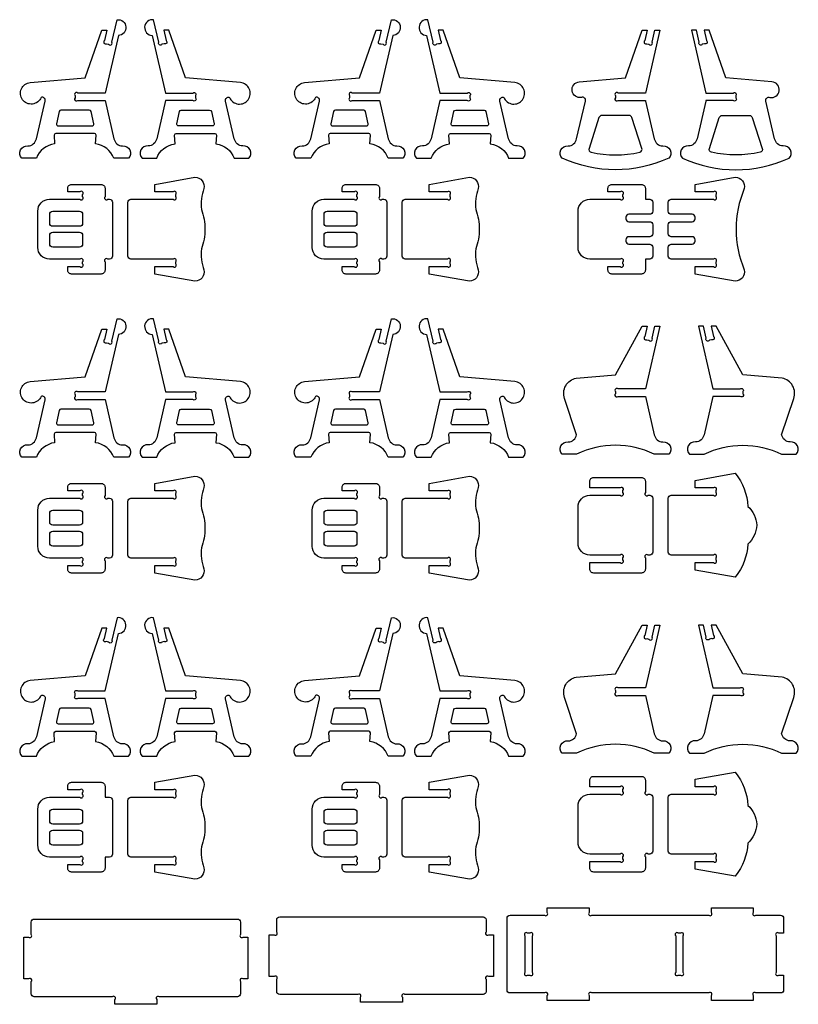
# Model space of a CAD drawing. Extents: x 4755 to 4925, y 1482 to 1588.
# Tile 1 of 5: x 4755 to 4807, y 1482 to 1547. Entities that reach past the tile are written whole.
import ezdxf

# ---------------------------------------------------------------- set-up
doc = ezdxf.new("R2010")
doc.units = 0
doc.header["$MEASUREMENT"] = 0
doc.layers.add('LAYER1', color=18, linetype='CONTINUOUS')

msp = doc.modelspace()

# ---------------------------------------------------------------- linework, layer by layer
at = {"layer": 'LAYER1'}
for points in [[(4761.114, 1542.593), (4759.29, 1542.593, 1), (4759.114, 1542.416), (4759.114, 1542.343), (4759.114, 1542.27, 1), (4759.29, 1542.093), (4761.114, 1542.093), (4761.709, 1539.528, 0.343544), (4762.278, 1539.05, -0.729626), (4762.673, 1538.229), (4761.709, 1538.229, 0.693778), (4761.709, 1538.229, 0.271498), (4760.483, 1539.201), (4760.52, 1539.781, 0.394231), (4760.401, 1539.893), (4757.826, 1539.893, 0.394231), (4757.707, 1539.781), (4757.744, 1539.201, 0.271498), (4756.518, 1538.229), (4755.554, 1538.229, -0.729626), (4755.949, 1539.05, 0.343544), (4756.518, 1539.528), (4757.105, 1542.057, 0.616854), (4756.84, 1542.297, -0.585378), (4755.59, 1542.147, -0.585378), (4756.113, 1543.292), (4759.774, 1543.598), (4760.904, 1546.793), (4761.239, 1546.793), (4761.079, 1546.104, 1), (4761.212, 1545.892), (4761.354, 1545.859, 1), (4761.567, 1545.991), (4761.915, 1547.493, -0.427759), (4762.513, 1547.014, -0.427759), (4762.006, 1546.439)], [(4765.164, 1542.593), (4766.987, 1542.593, -1), (4767.164, 1542.416), (4767.164, 1542.343), (4767.164, 1542.27, -1), (4766.987, 1542.093), (4765.164, 1542.093), (4764.568, 1539.528, -0.343544), (4763.999, 1539.05, 0.729626), (4763.604, 1538.229), (4764.568, 1538.229, -0.693778), (4764.568, 1538.229, -0.271498), (4765.794, 1539.201), (4765.757, 1539.781, -0.394231), (4765.876, 1539.893), (4768.451, 1539.893, -0.394231), (4768.57, 1539.781), (4768.533, 1539.201, -0.271498), (4769.759, 1538.229), (4770.723, 1538.229, 0.729626), (4770.328, 1539.05, -0.343544), (4769.759, 1539.528), (4769.172, 1542.057, -0.616854), (4769.438, 1542.297, 0.585378), (4770.687, 1542.147, 0.585378), (4770.164, 1543.292), (4766.503, 1543.598), (4765.374, 1546.793), (4765.038, 1546.793), (4765.198, 1546.104, -1), (4765.065, 1545.892), (4764.923, 1545.859, -1), (4764.711, 1545.991), (4764.362, 1547.493, 0.427759), (4763.764, 1547.014, 0.427759), (4764.271, 1546.439)], [(4779.467, 1542.593), (4777.644, 1542.593, 1), (4777.467, 1542.416), (4777.467, 1542.343), (4777.467, 1542.27, 1), (4777.644, 1542.093), (4779.467, 1542.093), (4780.062, 1539.528, 0.343544), (4780.631, 1539.05, -0.729626), (4781.027, 1538.229), (4780.062, 1538.229, 0.693778), (4780.062, 1538.229, 0.271498), (4778.836, 1539.201), (4778.874, 1539.781, 0.394231), (4778.754, 1539.893), (4776.18, 1539.893, 0.394231), (4776.06, 1539.781), (4776.098, 1539.201, 0.271498), (4774.872, 1538.229), (4773.907, 1538.229, -0.729626), (4774.303, 1539.05, 0.343544), (4774.872, 1539.528), (4775.459, 1542.057, 0.616854), (4775.193, 1542.297, -0.585378), (4773.944, 1542.147, -0.585378), (4774.466, 1543.292), (4778.128, 1543.598), (4779.257, 1546.793), (4779.593, 1546.793), (4779.433, 1546.104, 1), (4779.565, 1545.892), (4779.708, 1545.859, 1), (4779.92, 1545.991), (4780.269, 1547.493, -0.427759), (4780.866, 1547.014, -0.427759), (4780.36, 1546.439)], [(4783.517, 1542.593), (4785.34, 1542.593, -1), (4785.517, 1542.416), (4785.517, 1542.343), (4785.517, 1542.27, -1), (4785.34, 1542.093), (4783.517, 1542.093), (4782.922, 1539.528, -0.343544), (4782.353, 1539.05, 0.729626), (4781.958, 1538.229), (4782.922, 1538.229, -0.693778), (4782.922, 1538.229, -0.271498), (4784.148, 1539.201), (4784.11, 1539.781, -0.394231), (4784.23, 1539.893), (4786.804, 1539.893, -0.394231), (4786.924, 1539.781), (4786.886, 1539.201, -0.271498), (4788.112, 1538.229), (4789.077, 1538.229, 0.729626), (4788.681, 1539.05, -0.343544), (4788.112, 1539.528), (4787.525, 1542.057, -0.616854), (4787.791, 1542.297, 0.585378), (4789.04, 1542.147, 0.585378), (4788.518, 1543.292), (4784.856, 1543.598), (4783.727, 1546.793), (4783.391, 1546.793), (4783.551, 1546.104, -1), (4783.419, 1545.892), (4783.276, 1545.859, -1), (4783.064, 1545.991), (4782.715, 1547.493, 0.427759), (4782.118, 1547.014, 0.427759), (4782.624, 1546.439)], [(4798.816, 1538.229, -0.216684), (4791.697, 1538.229, -0.729626), (4792.093, 1539.05, 0.343544), (4792.661, 1539.528), (4793.248, 1542.057, 0.616854), (4792.983, 1542.297, -0.432644), (4792.356, 1542.742, -0.432644), (4792.839, 1543.341), (4795.918, 1543.598), (4797.047, 1546.793), (4797.383, 1546.793), (4797.223, 1546.104, 1), (4797.355, 1545.892), (4797.498, 1545.859, 1), (4797.71, 1545.991), (4797.896, 1546.793), (4798.232, 1546.793), (4797.257, 1542.593), (4795.433, 1542.593, 1), (4795.257, 1542.416), (4795.257, 1542.27, 1), (4795.433, 1542.093), (4797.259, 1542.093, 0.04526), (4797.265, 1542.057), (4797.852, 1539.528, 0.343544), (4798.421, 1539.05, -0.729626)], [(4799.747, 1538.229, 0.216684), (4806.866, 1538.229, 0.729626), (4806.471, 1539.05, -0.343544), (4805.902, 1539.528), (4805.315, 1542.057, -0.616854), (4805.581, 1542.297, 0.432644), (4806.208, 1542.742, 0.432644), (4805.724, 1543.341), (4802.646, 1543.598), (4801.517, 1546.793), (4801.181, 1546.793), (4801.341, 1546.104, -1), (4801.209, 1545.892), (4801.066, 1545.859, -1), (4800.854, 1545.991), (4800.668, 1546.793), (4800.332, 1546.793), (4801.307, 1542.593), (4803.13, 1542.593, -1), (4803.307, 1542.416), (4803.307, 1542.27, -1), (4803.13, 1542.093), (4801.305, 1542.093, -0.04526), (4801.298, 1542.057), (4800.711, 1539.528, -0.343544), (4800.143, 1539.05, 0.729626)], [(4759.114, 1541.445), (4758.166, 1541.445, 0.348878), (4758.049, 1541.353), (4757.861, 1540.54, 0.482714), (4757.977, 1540.393), (4760.25, 1540.393, 0.216532), (4760.34, 1540.434, 0.240993), (4760.367, 1540.54), (4760.178, 1541.353, 0.348878), (4760.061, 1541.445)], [(4767.164, 1541.445), (4768.111, 1541.445, -0.348878), (4768.228, 1541.353), (4768.417, 1540.54, -0.482714), (4768.3, 1540.393), (4766.027, 1540.393, -0.216532), (4765.937, 1540.434, -0.240993), (4765.911, 1540.54), (4766.099, 1541.353, -0.348878), (4766.216, 1541.445)], [(4777.467, 1541.445), (4776.52, 1541.445, 0.348878), (4776.403, 1541.353), (4776.214, 1540.54, 0.482714), (4776.331, 1540.393), (4778.603, 1540.393, 0.216532), (4778.694, 1540.434, 0.240993), (4778.72, 1540.54), (4778.531, 1541.353, 0.348878), (4778.415, 1541.445)], [(4785.517, 1541.445), (4786.465, 1541.445, -0.348878), (4786.582, 1541.353), (4786.77, 1540.54, -0.482714), (4786.653, 1540.393), (4784.381, 1540.393, -0.216532), (4784.291, 1540.434, -0.240993), (4784.264, 1540.54), (4784.453, 1541.353, -0.348878), (4784.57, 1541.445)], [(4797.026, 1538.889), (4796.362, 1540.954, 0.325785), (4796.172, 1541.093), (4794.342, 1541.093, 0.325785), (4794.151, 1540.954), (4793.487, 1538.889, 0.442618), (4793.635, 1538.632, 0.107932), (4796.878, 1538.632, 0.442618)], [(4801.537, 1538.889), (4802.201, 1540.954, -0.325785), (4802.392, 1541.093), (4804.222, 1541.093, -0.325785), (4804.412, 1540.954), (4805.076, 1538.889, -0.442618), (4804.928, 1538.632, -0.107932), (4801.685, 1538.632, -0.442618)], [(4762.642, 1533.481), (4762.642, 1535.281, -0.414214), (4762.842, 1535.481), (4765.665, 1535.481, 1), (4765.842, 1535.658), (4765.842, 1535.804, 1), (4765.665, 1535.981), (4764.442, 1535.981), (4764.442, 1536.481), (4767.128, 1536.954, -0.480696), (4767.729, 1536.203, 0.114725), (4767.557, 1534.798, -0.088383), (4767.794, 1533.481, -0.088383), (4767.557, 1532.165, 0.114725), (4767.729, 1530.759, -0.480696), (4767.128, 1530.009), (4764.442, 1530.481), (4764.442, 1530.981), (4765.665, 1530.981, 1), (4765.842, 1531.158), (4765.842, 1531.304, 1), (4765.665, 1531.481), (4762.842, 1531.481, -0.414214), (4762.642, 1531.681)], [(4780.995, 1533.481), (4780.995, 1535.281, -0.414214), (4781.195, 1535.481), (4784.019, 1535.481, 1), (4784.195, 1535.658), (4784.195, 1535.804, 1), (4784.019, 1535.981), (4782.795, 1535.981), (4782.795, 1536.481), (4785.482, 1536.954, -0.480696), (4786.082, 1536.203, 0.114725), (4785.91, 1534.798, -0.088383), (4786.147, 1533.481, -0.088383), (4785.91, 1532.165, 0.114725), (4786.082, 1530.759, -0.480696), (4785.482, 1530.009), (4782.795, 1530.481), (4782.795, 1530.981), (4784.019, 1530.981, 1), (4784.195, 1531.158), (4784.195, 1531.304, 1), (4784.019, 1531.481), (4781.195, 1531.481, -0.414214), (4780.995, 1531.681)], [(4803.872, 1530.759, -0.480696), (4803.271, 1530.009), (4800.585, 1530.481), (4800.585, 1530.981), (4801.808, 1530.981, 1), (4801.985, 1531.158), (4801.985, 1531.304, 1), (4801.808, 1531.481), (4798.985, 1531.481, -0.414214), (4798.785, 1531.681), (4798.785, 1532.281, -0.414214), (4798.985, 1532.481), (4800.385, 1532.481, 0.414214), (4800.585, 1532.681), (4800.585, 1532.781, 0.414214), (4800.385, 1532.981), (4798.985, 1532.981, -0.414214), (4798.785, 1533.181), (4798.785, 1533.481), (4798.785, 1533.781, -0.414214), (4798.985, 1533.981), (4800.385, 1533.981, 0.414214), (4800.585, 1534.181), (4800.585, 1534.281, 0.414214), (4800.385, 1534.481), (4798.985, 1534.481, -0.414214), (4798.785, 1534.681), (4798.785, 1535.281, -0.414214), (4798.985, 1535.481), (4801.808, 1535.481, 1), (4801.985, 1535.658), (4801.985, 1535.804, 1), (4801.808, 1535.981), (4800.585, 1535.981), (4800.585, 1536.481), (4803.271, 1536.954, -0.480696), (4803.872, 1536.203, 0.200144)], [(4757.399, 1535.481), (4759.437, 1535.481, 1), (4759.614, 1535.658), (4759.614, 1535.804, 1), (4759.437, 1535.981), (4758.614, 1535.981), (4758.614, 1536.219, -0.414214), (4758.875, 1536.481), (4760.852, 1536.481, -0.414214), (4761.114, 1536.219), (4761.114, 1535.658, 1), (4761.29, 1535.481), (4761.414, 1535.481, -0.414214), (4761.614, 1535.281), (4761.614, 1531.681, -0.414214), (4761.414, 1531.481), (4761.29, 1531.481, 1), (4761.114, 1531.304), (4761.114, 1530.743, -0.414214), (4760.852, 1530.481), (4758.875, 1530.481, -0.414214), (4758.614, 1530.743), (4758.614, 1530.981), (4759.437, 1530.981, 1), (4759.614, 1531.158), (4759.614, 1531.304, 1), (4759.437, 1531.481), (4757.399, 1531.481, -0.414214), (4756.614, 1532.266), (4756.614, 1534.696, -0.414214)], [(4775.752, 1535.481), (4777.79, 1535.481, 1), (4777.967, 1535.658), (4777.967, 1535.804, 1), (4777.79, 1535.981), (4776.967, 1535.981), (4776.967, 1536.219, -0.414214), (4777.229, 1536.481), (4779.205, 1536.481, -0.414214), (4779.467, 1536.219), (4779.467, 1535.658, 1), (4779.644, 1535.481), (4779.767, 1535.481, -0.414214), (4779.967, 1535.281), (4779.967, 1531.681, -0.414214), (4779.767, 1531.481), (4779.644, 1531.481, 1), (4779.467, 1531.304), (4779.467, 1530.743, -0.414214), (4779.205, 1530.481), (4777.229, 1530.481, -0.414214), (4776.967, 1530.743), (4776.967, 1530.981), (4777.79, 1530.981, 1), (4777.967, 1531.158), (4777.967, 1531.304, 1), (4777.79, 1531.481), (4775.752, 1531.481, -0.414214), (4774.967, 1532.266), (4774.967, 1534.696, -0.414214)], [(4797.757, 1535.281), (4797.757, 1534.681, -0.414214), (4797.557, 1534.481), (4796.157, 1534.481, 0.414214), (4795.957, 1534.281), (4795.957, 1534.181, 0.414214), (4796.157, 1533.981), (4797.557, 1533.981, -0.414214), (4797.757, 1533.781), (4797.757, 1533.481), (4797.757, 1533.181, -0.414214), (4797.557, 1532.981), (4796.157, 1532.981, 0.414214), (4795.957, 1532.781), (4795.957, 1532.681, 0.414214), (4796.157, 1532.481), (4797.557, 1532.481, -0.414214), (4797.757, 1532.281), (4797.757, 1531.681, -0.414214), (4797.557, 1531.481), (4797.257, 1531.481), (4797.257, 1530.743, -0.414214), (4796.995, 1530.481), (4795.018, 1530.481, -0.414214), (4794.757, 1530.743), (4794.757, 1530.981), (4795.58, 1530.981, 1), (4795.757, 1531.158), (4795.757, 1531.304, 1), (4795.58, 1531.481), (4793.542, 1531.481, -0.414214), (4792.757, 1532.266), (4792.757, 1534.696, -0.414214), (4793.542, 1535.481), (4795.58, 1535.481, 1), (4795.757, 1535.658), (4795.757, 1535.804, 1), (4795.58, 1535.981), (4794.757, 1535.981), (4794.757, 1536.219, -0.414214), (4795.018, 1536.481), (4796.995, 1536.481, -0.414214), (4797.257, 1536.219), (4797.257, 1535.481), (4797.557, 1535.481, -0.414214)], [(4759.614, 1534.481), (4759.614, 1533.881, -0.414214), (4759.414, 1533.681), (4757.614, 1533.681, -0.414214), (4757.414, 1533.881), (4757.414, 1534.481, -0.414214), (4757.614, 1534.681), (4759.414, 1534.681, -0.414214)], [(4777.967, 1534.481), (4777.967, 1533.881, -0.414214), (4777.767, 1533.681), (4775.967, 1533.681, -0.414214), (4775.767, 1533.881), (4775.767, 1534.481, -0.414214), (4775.967, 1534.681), (4777.767, 1534.681, -0.414214)], [(4759.614, 1533.081), (4759.614, 1532.481, -0.414214), (4759.414, 1532.281), (4757.614, 1532.281, -0.414214), (4757.414, 1532.481), (4757.414, 1533.081, -0.414214), (4757.614, 1533.281), (4759.414, 1533.281, -0.414214)], [(4777.967, 1533.081), (4777.967, 1532.481, -0.414214), (4777.767, 1532.281), (4775.967, 1532.281, -0.414214), (4775.767, 1532.481), (4775.767, 1533.081, -0.414214), (4775.967, 1533.281), (4777.767, 1533.281, -0.414214)], [(4761.114, 1522.593), (4759.29, 1522.593, 1), (4759.114, 1522.416), (4759.114, 1522.343), (4759.114, 1522.27, 1), (4759.29, 1522.093), (4761.114, 1522.093), (4761.709, 1519.528, 0.343544), (4762.278, 1519.05, -0.729626), (4762.673, 1518.229), (4761.709, 1518.229, 0.693778), (4761.709, 1518.229, 0.271498), (4760.483, 1519.201), (4760.52, 1519.781, 0.394231), (4760.401, 1519.893), (4757.826, 1519.893, 0.394231), (4757.707, 1519.781), (4757.744, 1519.201, 0.271498), (4756.518, 1518.229), (4755.554, 1518.229, -0.729626), (4755.949, 1519.05, 0.343544), (4756.518, 1519.528), (4757.105, 1522.057, 0.616854), (4756.84, 1522.297, -0.585378), (4755.59, 1522.147, -0.585378), (4756.113, 1523.292), (4759.774, 1523.598), (4760.904, 1526.793), (4761.239, 1526.793), (4761.079, 1526.104, 1), (4761.212, 1525.892), (4761.354, 1525.859, 1), (4761.567, 1525.991), (4761.915, 1527.493, -0.427759), (4762.513, 1527.014, -0.427759), (4762.006, 1526.439)], [(4765.164, 1522.593), (4766.987, 1522.593, -1), (4767.164, 1522.416), (4767.164, 1522.343), (4767.164, 1522.27, -1), (4766.987, 1522.093), (4765.164, 1522.093), (4764.568, 1519.528, -0.343544), (4763.999, 1519.05, 0.729626), (4763.604, 1518.229), (4764.568, 1518.229, -0.693778), (4764.568, 1518.229, -0.271498), (4765.794, 1519.201), (4765.757, 1519.781, -0.394231), (4765.876, 1519.893), (4768.451, 1519.893, -0.394231), (4768.57, 1519.781), (4768.533, 1519.201, -0.271498), (4769.759, 1518.229), (4770.723, 1518.229, 0.729626), (4770.328, 1519.05, -0.343544), (4769.759, 1519.528), (4769.172, 1522.057, -0.616854), (4769.438, 1522.297, 0.585378), (4770.687, 1522.147, 0.585378), (4770.164, 1523.292), (4766.503, 1523.598), (4765.374, 1526.793), (4765.038, 1526.793), (4765.198, 1526.104, -1), (4765.065, 1525.892), (4764.923, 1525.859, -1), (4764.711, 1525.991), (4764.362, 1527.493, 0.427759), (4763.764, 1527.014, 0.427759), (4764.271, 1526.439)], [(4779.467, 1522.593), (4777.644, 1522.593, 1), (4777.467, 1522.416), (4777.467, 1522.343), (4777.467, 1522.27, 1), (4777.644, 1522.093), (4779.467, 1522.093), (4780.062, 1519.528, 0.343544), (4780.631, 1519.05, -0.729626), (4781.027, 1518.229), (4780.062, 1518.229, 0.693778), (4780.062, 1518.229, 0.271498), (4778.836, 1519.201), (4778.874, 1519.781, 0.394231), (4778.754, 1519.893), (4776.18, 1519.893, 0.394231), (4776.06, 1519.781), (4776.098, 1519.201, 0.271498), (4774.872, 1518.229), (4773.907, 1518.229, -0.729626), (4774.303, 1519.05, 0.343544), (4774.872, 1519.528), (4775.459, 1522.057, 0.616854), (4775.193, 1522.297, -0.585378), (4773.944, 1522.147, -0.585378), (4774.466, 1523.292), (4778.128, 1523.598), (4779.257, 1526.793), (4779.593, 1526.793), (4779.433, 1526.104, 1), (4779.565, 1525.892), (4779.708, 1525.859, 1), (4779.92, 1525.991), (4780.269, 1527.493, -0.427759), (4780.866, 1527.014, -0.427759), (4780.36, 1526.439)], [(4783.517, 1522.593), (4785.34, 1522.593, -1), (4785.517, 1522.416), (4785.517, 1522.343), (4785.517, 1522.27, -1), (4785.34, 1522.093), (4783.517, 1522.093), (4782.922, 1519.528, -0.343544), (4782.353, 1519.05, 0.729626), (4781.958, 1518.229), (4782.922, 1518.229, -0.693778), (4782.922, 1518.229, -0.271498), (4784.148, 1519.201), (4784.11, 1519.781, -0.394231), (4784.23, 1519.893), (4786.804, 1519.893, -0.394231), (4786.924, 1519.781), (4786.886, 1519.201, -0.271498), (4788.112, 1518.229), (4789.077, 1518.229, 0.729626), (4788.681, 1519.05, -0.343544), (4788.112, 1519.528), (4787.525, 1522.057, -0.616854), (4787.791, 1522.297, 0.585378), (4789.04, 1522.147, 0.585378), (4788.518, 1523.292), (4784.856, 1523.598), (4783.727, 1526.793), (4783.391, 1526.793), (4783.551, 1526.104, -1), (4783.419, 1525.892), (4783.276, 1525.859, -1), (4783.064, 1525.991), (4782.715, 1527.493, 0.427759), (4782.118, 1527.014, 0.427759), (4782.624, 1526.439)], [(4797.257, 1522.793), (4795.433, 1522.793, 1), (4795.257, 1522.616), (4795.257, 1522.543), (4795.257, 1522.47, 1), (4795.433, 1522.293), (4797.257, 1522.293), (4797.852, 1519.728, 0.343544), (4798.421, 1519.25, -0.729626), (4798.816, 1518.429), (4797.852, 1518.429, 0.230289), (4792.661, 1518.429), (4791.697, 1518.429, -0.729626), (4792.093, 1519.25, 0.343544), (4792.661, 1519.728), (4791.852, 1522.151, -0.456332), (4792.633, 1523.523), (4795.257, 1523.743), (4797.047, 1526.993), (4797.383, 1526.993), (4797.223, 1526.304, 1), (4797.355, 1526.092), (4797.498, 1526.059, 1), (4797.71, 1526.191), (4797.896, 1526.993), (4798.232, 1526.993)], [(4801.778, 1522.793), (4803.602, 1522.793, -1), (4803.778, 1522.616), (4803.778, 1522.543), (4803.778, 1522.47, -1), (4803.602, 1522.293), (4801.778, 1522.293), (4801.183, 1519.728, -0.343544), (4800.614, 1519.25, 0.729626), (4800.219, 1518.429), (4801.183, 1518.429, -0.230289), (4806.374, 1518.429), (4807.338, 1518.429, 0.729626), (4806.942, 1519.25, -0.343544), (4806.374, 1519.728), (4807.183, 1522.151, 0.456332), (4806.402, 1523.523), (4803.778, 1523.743), (4801.988, 1526.993), (4801.652, 1526.993), (4801.812, 1526.304, -1), (4801.68, 1526.092), (4801.537, 1526.059, -1), (4801.325, 1526.191), (4801.139, 1526.993), (4800.803, 1526.993)], [(4759.114, 1521.445), (4758.166, 1521.445, 0.348878), (4758.049, 1521.353), (4757.861, 1520.54, 0.482714), (4757.977, 1520.393), (4760.25, 1520.393, 0.216532), (4760.34, 1520.434, 0.240993), (4760.367, 1520.54), (4760.178, 1521.353, 0.348878), (4760.061, 1521.445)], [(4767.164, 1521.445), (4768.111, 1521.445, -0.348878), (4768.228, 1521.353), (4768.417, 1520.54, -0.482714), (4768.3, 1520.393), (4766.027, 1520.393, -0.216532), (4765.937, 1520.434, -0.240993), (4765.911, 1520.54), (4766.099, 1521.353, -0.348878), (4766.216, 1521.445)], [(4777.467, 1521.445), (4776.52, 1521.445, 0.348878), (4776.403, 1521.353), (4776.214, 1520.54, 0.482714), (4776.331, 1520.393), (4778.603, 1520.393, 0.216532), (4778.694, 1520.434, 0.240993), (4778.72, 1520.54), (4778.531, 1521.353, 0.348878), (4778.415, 1521.445)], [(4785.517, 1521.445), (4786.465, 1521.445, -0.348878), (4786.582, 1521.353), (4786.77, 1520.54, -0.482714), (4786.653, 1520.393), (4784.381, 1520.393, -0.216532), (4784.291, 1520.434, -0.240993), (4784.264, 1520.54), (4784.453, 1521.353, -0.348878), (4784.57, 1521.445)], [(4762.642, 1513.481), (4762.642, 1515.281, -0.414214), (4762.842, 1515.481), (4765.665, 1515.481, 1), (4765.842, 1515.658), (4765.842, 1515.804, 1), (4765.665, 1515.981), (4764.442, 1515.981), (4764.442, 1516.481), (4767.128, 1516.954, -0.480696), (4767.729, 1516.203, 0.114725), (4767.557, 1514.798, -0.088383), (4767.794, 1513.481, -0.088383), (4767.557, 1512.165, 0.114725), (4767.729, 1510.759, -0.480696), (4767.128, 1510.009), (4764.442, 1510.481), (4764.442, 1510.981), (4765.665, 1510.981, 1), (4765.842, 1511.158), (4765.842, 1511.304, 1), (4765.665, 1511.481), (4762.842, 1511.481, -0.414214), (4762.642, 1511.681)], [(4780.995, 1513.481), (4780.995, 1515.281, -0.414214), (4781.195, 1515.481), (4784.019, 1515.481, 1), (4784.195, 1515.658), (4784.195, 1515.804, 1), (4784.019, 1515.981), (4782.795, 1515.981), (4782.795, 1516.481), (4785.482, 1516.954, -0.480696), (4786.082, 1516.203, 0.114725), (4785.91, 1514.798, -0.088383), (4786.147, 1513.481, -0.088383), (4785.91, 1512.165, 0.114725), (4786.082, 1510.759, -0.480696), (4785.482, 1510.009), (4782.795, 1510.481), (4782.795, 1510.981), (4784.019, 1510.981, 1), (4784.195, 1511.158), (4784.195, 1511.304, 1), (4784.019, 1511.481), (4781.195, 1511.481, -0.414214), (4780.995, 1511.681)], [(4803.271, 1510.209), (4800.585, 1510.681), (4800.585, 1511.181), (4801.808, 1511.181, 1), (4801.985, 1511.358), (4801.985, 1511.504, 1), (4801.808, 1511.681), (4798.985, 1511.681, -0.414214), (4798.785, 1511.881), (4798.785, 1513.681), (4798.785, 1515.481, -0.414214), (4798.985, 1515.681), (4801.808, 1515.681, 1), (4801.985, 1515.858), (4801.985, 1516.004, 1), (4801.808, 1516.181), (4800.585, 1516.181), (4800.585, 1516.681), (4803.271, 1517.154, -0.157436), (4804.118, 1514.941, -0.191506), (4804.709, 1513.681, -0.191506), (4804.118, 1512.421, -0.157436)], [(4757.399, 1515.481), (4759.437, 1515.481, 1), (4759.614, 1515.658), (4759.614, 1515.804, 1), (4759.437, 1515.981), (4758.614, 1515.981), (4758.614, 1516.219, -0.414214), (4758.875, 1516.481), (4760.852, 1516.481, -0.414214), (4761.114, 1516.219), (4761.114, 1515.658, 1), (4761.29, 1515.481), (4761.414, 1515.481, -0.414214), (4761.614, 1515.281), (4761.614, 1511.681, -0.414214), (4761.414, 1511.481), (4761.29, 1511.481, 1), (4761.114, 1511.304), (4761.114, 1510.743, -0.414214), (4760.852, 1510.481), (4758.875, 1510.481, -0.414214), (4758.614, 1510.743), (4758.614, 1510.981), (4759.437, 1510.981, 1), (4759.614, 1511.158), (4759.614, 1511.304, 1), (4759.437, 1511.481), (4757.399, 1511.481, -0.414214), (4756.614, 1512.266), (4756.614, 1514.696, -0.414214)], [(4775.752, 1515.481), (4777.79, 1515.481, 1), (4777.967, 1515.658), (4777.967, 1515.804, 1), (4777.79, 1515.981), (4776.967, 1515.981), (4776.967, 1516.219, -0.414214), (4777.229, 1516.481), (4779.205, 1516.481, -0.414214), (4779.467, 1516.219), (4779.467, 1515.658, 1), (4779.644, 1515.481), (4779.767, 1515.481, -0.414214), (4779.967, 1515.281), (4779.967, 1511.681, -0.414214), (4779.767, 1511.481), (4779.644, 1511.481, 1), (4779.467, 1511.304), (4779.467, 1510.743, -0.414214), (4779.205, 1510.481), (4777.229, 1510.481, -0.414214), (4776.967, 1510.743), (4776.967, 1510.981), (4777.79, 1510.981, 1), (4777.967, 1511.158), (4777.967, 1511.304, 1), (4777.79, 1511.481), (4775.752, 1511.481, -0.414214), (4774.967, 1512.266), (4774.967, 1514.696, -0.414214)], [(4793.542, 1515.681), (4795.58, 1515.681, 1), (4795.757, 1515.858), (4795.757, 1516.004, 1), (4795.58, 1516.181), (4793.542, 1516.181), (4793.542, 1516.619, -0.414214), (4793.804, 1516.881), (4796.995, 1516.881, -0.414214), (4797.257, 1516.619), (4797.257, 1515.858, 1), (4797.433, 1515.681), (4797.557, 1515.681, -0.414214), (4797.757, 1515.481), (4797.757, 1511.881, -0.414214), (4797.557, 1511.681), (4797.433, 1511.681, 1), (4797.257, 1511.504), (4797.257, 1510.743, -0.414214), (4796.995, 1510.481), (4793.804, 1510.481, -0.414214), (4793.542, 1510.743), (4793.542, 1511.181), (4795.58, 1511.181, 1), (4795.757, 1511.358), (4795.757, 1511.504, 1), (4795.58, 1511.681), (4793.542, 1511.681, -0.414214), (4792.757, 1512.466), (4792.757, 1514.896, -0.414214)], [(4759.614, 1514.481), (4759.614, 1513.881, -0.414214), (4759.414, 1513.681), (4757.614, 1513.681, -0.414214), (4757.414, 1513.881), (4757.414, 1514.481, -0.414214), (4757.614, 1514.681), (4759.414, 1514.681, -0.414214)], [(4777.967, 1514.481), (4777.967, 1513.881, -0.414214), (4777.767, 1513.681), (4775.967, 1513.681, -0.414214), (4775.767, 1513.881), (4775.767, 1514.481, -0.414214), (4775.967, 1514.681), (4777.767, 1514.681, -0.414214)], [(4759.614, 1513.081), (4759.614, 1512.481, -0.414214), (4759.414, 1512.281), (4757.614, 1512.281, -0.414214), (4757.414, 1512.481), (4757.414, 1513.081, -0.414214), (4757.614, 1513.281), (4759.414, 1513.281, -0.414214)], [(4777.967, 1513.081), (4777.967, 1512.481, -0.414214), (4777.767, 1512.281), (4775.967, 1512.281, -0.414214), (4775.767, 1512.481), (4775.767, 1513.081, -0.414214), (4775.967, 1513.281), (4777.767, 1513.281, -0.414214)], [(4761.114, 1502.093), (4759.29, 1502.093, -1), (4759.114, 1502.27), (4759.114, 1502.416, -1), (4759.29, 1502.593), (4761.114, 1502.593), (4762.006, 1506.439, 0.427759), (4762.513, 1507.014, 0.427759), (4761.915, 1507.493), (4761.567, 1505.991, -1), (4761.354, 1505.859), (4761.212, 1505.892, -1), (4761.079, 1506.104), (4761.239, 1506.793), (4760.904, 1506.793), (4759.774, 1503.598), (4756.113, 1503.292, 0.585378), (4755.59, 1502.147, 0.585378), (4756.84, 1502.297, -0.616854), (4757.105, 1502.057), (4756.518, 1499.528, -0.343544), (4755.949, 1499.05, 0.729626), (4755.554, 1498.229), (4756.518, 1498.229, -0.271498), (4757.744, 1499.201), (4757.707, 1499.781, -0.394231), (4757.826, 1499.893), (4760.401, 1499.893, -0.394231), (4760.52, 1499.781), (4760.483, 1499.201, -0.271498), (4761.709, 1498.229, -0.693778), (4761.709, 1498.229), (4762.673, 1498.229, 0.729626), (4762.278, 1499.05, -0.343544), (4761.709, 1499.528)], [(4765.164, 1502.593), (4766.987, 1502.593, -1), (4767.164, 1502.416), (4767.164, 1502.343), (4767.164, 1502.27, -1), (4766.987, 1502.093), (4765.164, 1502.093), (4764.568, 1499.528, -0.343544), (4763.999, 1499.05, 0.729626), (4763.604, 1498.229), (4764.568, 1498.229, -0.693778), (4764.568, 1498.229, -0.271498), (4765.794, 1499.201), (4765.757, 1499.781, -0.394231), (4765.876, 1499.893), (4768.451, 1499.893, -0.394231), (4768.57, 1499.781), (4768.533, 1499.201, -0.271498), (4769.759, 1498.229), (4770.723, 1498.229, 0.729626), (4770.328, 1499.05, -0.343544), (4769.759, 1499.528), (4769.172, 1502.057, -0.616854), (4769.438, 1502.297, 0.585378), (4770.687, 1502.147, 0.585378), (4770.164, 1503.292), (4766.503, 1503.598), (4765.374, 1506.793), (4765.038, 1506.793), (4765.198, 1506.104, -1), (4765.065, 1505.892), (4764.923, 1505.859, -1), (4764.711, 1505.991), (4764.362, 1507.493, 0.427759), (4763.764, 1507.014, 0.427759), (4764.271, 1506.439)], [(4779.467, 1502.593), (4777.644, 1502.593, 1), (4777.467, 1502.416), (4777.467, 1502.343), (4777.467, 1502.27, 1), (4777.644, 1502.093), (4779.467, 1502.093), (4780.062, 1499.528, 0.343544), (4780.631, 1499.05, -0.729626), (4781.027, 1498.229), (4780.062, 1498.229, 0.693778), (4780.062, 1498.229, 0.271498), (4778.836, 1499.201), (4778.874, 1499.781, 0.394231), (4778.754, 1499.893), (4776.18, 1499.893, 0.394231), (4776.06, 1499.781), (4776.098, 1499.201, 0.271498), (4774.872, 1498.229), (4773.907, 1498.229, -0.729626), (4774.303, 1499.05, 0.343544), (4774.872, 1499.528), (4775.459, 1502.057, 0.616854), (4775.193, 1502.297, -0.585378), (4773.944, 1502.147, -0.585378), (4774.466, 1503.292), (4778.128, 1503.598), (4779.257, 1506.793), (4779.593, 1506.793), (4779.433, 1506.104, 1), (4779.565, 1505.892), (4779.708, 1505.859, 1), (4779.92, 1505.991), (4780.269, 1507.493, -0.427759), (4780.866, 1507.014, -0.427759), (4780.36, 1506.439)], [(4783.517, 1502.593), (4785.34, 1502.593, -1), (4785.517, 1502.416), (4785.517, 1502.343), (4785.517, 1502.27, -1), (4785.34, 1502.093), (4783.517, 1502.093), (4782.922, 1499.528, -0.343544), (4782.353, 1499.05, 0.729626), (4781.958, 1498.229), (4782.922, 1498.229, -0.693778), (4782.922, 1498.229, -0.271498), (4784.148, 1499.201), (4784.11, 1499.781, -0.394231), (4784.23, 1499.893), (4786.804, 1499.893, -0.394231), (4786.924, 1499.781), (4786.886, 1499.201, -0.271498), (4788.112, 1498.229), (4789.077, 1498.229, 0.729626), (4788.681, 1499.05, -0.343544), (4788.112, 1499.528), (4787.525, 1502.057, -0.616854), (4787.791, 1502.297, 0.585378), (4789.04, 1502.147, 0.585378), (4788.518, 1503.292), (4784.856, 1503.598), (4783.727, 1506.793), (4783.391, 1506.793), (4783.551, 1506.104, -1), (4783.419, 1505.892), (4783.276, 1505.859, -1), (4783.064, 1505.991), (4782.715, 1507.493, 0.427759), (4782.118, 1507.014, 0.427759), (4782.624, 1506.439)], [(4797.257, 1502.793), (4795.433, 1502.793, 1), (4795.257, 1502.616), (4795.257, 1502.543), (4795.257, 1502.47, 1), (4795.433, 1502.293), (4797.257, 1502.293), (4797.852, 1499.728, 0.343544), (4798.421, 1499.25, -0.729626), (4798.816, 1498.429), (4797.852, 1498.429, 0.230289), (4792.661, 1498.429), (4791.697, 1498.429, -0.729626), (4792.093, 1499.25, 0.343544), (4792.661, 1499.728), (4791.852, 1502.151, -0.456332), (4792.633, 1503.523), (4795.257, 1503.743), (4797.047, 1506.993), (4797.383, 1506.993), (4797.223, 1506.304, 1), (4797.355, 1506.092), (4797.498, 1506.059, 1), (4797.71, 1506.191), (4797.896, 1506.993), (4798.232, 1506.993)], [(4801.778, 1502.793), (4803.602, 1502.793, -1), (4803.778, 1502.616), (4803.778, 1502.543), (4803.778, 1502.47, -1), (4803.602, 1502.293), (4801.778, 1502.293), (4801.183, 1499.728, -0.343544), (4800.614, 1499.25, 0.729626), (4800.219, 1498.429), (4801.183, 1498.429, -0.230289), (4806.374, 1498.429), (4807.338, 1498.429, 0.729626), (4806.942, 1499.25, -0.343544), (4806.374, 1499.728), (4807.183, 1502.151, 0.456332), (4806.402, 1503.523), (4803.778, 1503.743), (4801.988, 1506.993), (4801.652, 1506.993), (4801.812, 1506.304, -1), (4801.68, 1506.092), (4801.537, 1506.059, -1), (4801.325, 1506.191), (4801.139, 1506.993), (4800.803, 1506.993)], [(4759.114, 1501.445), (4758.166, 1501.445, 0.348878), (4758.049, 1501.353), (4757.861, 1500.54, 0.482714), (4757.977, 1500.393), (4760.25, 1500.393, 0.216532), (4760.34, 1500.434, 0.240993), (4760.367, 1500.54), (4760.178, 1501.353, 0.348878), (4760.061, 1501.445)], [(4767.164, 1501.445), (4768.111, 1501.445, -0.348878), (4768.228, 1501.353), (4768.417, 1500.54, -0.482714), (4768.3, 1500.393), (4766.027, 1500.393, -0.216532), (4765.937, 1500.434, -0.240993), (4765.911, 1500.54), (4766.099, 1501.353, -0.348878), (4766.216, 1501.445)], [(4777.467, 1501.445), (4776.52, 1501.445, 0.348878), (4776.403, 1501.353), (4776.214, 1500.54, 0.482714), (4776.331, 1500.393), (4778.603, 1500.393, 0.216532), (4778.694, 1500.434, 0.240993), (4778.72, 1500.54), (4778.531, 1501.353, 0.348878), (4778.415, 1501.445)], [(4785.517, 1501.445), (4786.465, 1501.445, -0.348878), (4786.582, 1501.353), (4786.77, 1500.54, -0.482714), (4786.653, 1500.393), (4784.381, 1500.393, -0.216532), (4784.291, 1500.434, -0.240993), (4784.264, 1500.54), (4784.453, 1501.353, -0.348878), (4784.57, 1501.445)], [(4762.642, 1493.481), (4762.642, 1495.281, -0.414214), (4762.842, 1495.481), (4765.665, 1495.481, 1), (4765.842, 1495.658), (4765.842, 1495.804, 1), (4765.665, 1495.981), (4764.442, 1495.981), (4764.442, 1496.481), (4767.128, 1496.954, -0.480696), (4767.729, 1496.203, 0.114725), (4767.557, 1494.798, -0.088383), (4767.794, 1493.481, -0.088383), (4767.557, 1492.165, 0.114725), (4767.729, 1490.759, -0.480696), (4767.128, 1490.009), (4764.442, 1490.481), (4764.442, 1490.981), (4765.665, 1490.981, 1), (4765.842, 1491.158), (4765.842, 1491.304, 1), (4765.665, 1491.481), (4762.842, 1491.481, -0.414214), (4762.642, 1491.681)], [(4780.995, 1493.481), (4780.995, 1495.281, -0.414214), (4781.195, 1495.481), (4784.019, 1495.481, 1), (4784.195, 1495.658), (4784.195, 1495.804, 1), (4784.019, 1495.981), (4782.795, 1495.981), (4782.795, 1496.481), (4785.482, 1496.954, -0.480696), (4786.082, 1496.203, 0.114725), (4785.91, 1494.798, -0.088383), (4786.147, 1493.481, -0.088383), (4785.91, 1492.165, 0.114725), (4786.082, 1490.759, -0.480696), (4785.482, 1490.009), (4782.795, 1490.481), (4782.795, 1490.981), (4784.019, 1490.981, 1), (4784.195, 1491.158), (4784.195, 1491.304, 1), (4784.019, 1491.481), (4781.195, 1491.481, -0.414214), (4780.995, 1491.681)], [(4793.542, 1495.681), (4795.58, 1495.681, 1), (4795.757, 1495.858), (4795.757, 1496.004, 1), (4795.58, 1496.181), (4793.542, 1496.181), (4793.542, 1496.619, -0.414214), (4793.804, 1496.881), (4796.995, 1496.881, -0.414214), (4797.257, 1496.619), (4797.257, 1495.858, 1), (4797.433, 1495.681), (4797.557, 1495.681, -0.414214), (4797.757, 1495.481), (4797.757, 1491.881, -0.414214), (4797.557, 1491.681), (4797.433, 1491.681, 1), (4797.257, 1491.504), (4797.257, 1490.743, -0.414214), (4796.995, 1490.481), (4793.804, 1490.481, -0.414214), (4793.542, 1490.743), (4793.542, 1491.181), (4795.58, 1491.181, 1), (4795.757, 1491.358), (4795.757, 1491.504, 1), (4795.58, 1491.681), (4793.542, 1491.681, -0.414214), (4792.757, 1492.466), (4792.757, 1494.896, -0.414214)], [(4803.271, 1490.209), (4800.585, 1490.681), (4800.585, 1491.181), (4801.808, 1491.181, 1), (4801.985, 1491.358), (4801.985, 1491.504, 1), (4801.808, 1491.681), (4798.985, 1491.681, -0.414214), (4798.785, 1491.881), (4798.785, 1493.681), (4798.785, 1495.481, -0.414214), (4798.985, 1495.681), (4801.808, 1495.681, 1), (4801.985, 1495.858), (4801.985, 1496.004, 1), (4801.808, 1496.181), (4800.585, 1496.181), (4800.585, 1496.681), (4803.271, 1497.154, -0.157436), (4804.118, 1494.941, -0.191506), (4804.709, 1493.681, -0.191506), (4804.118, 1492.421, -0.157436)], [(4757.399, 1495.481), (4759.437, 1495.481, 1), (4759.614, 1495.658), (4759.614, 1495.804, 1), (4759.437, 1495.981), (4758.614, 1495.981), (4758.614, 1496.219, -0.414214), (4758.875, 1496.481), (4760.852, 1496.481, -0.414214), (4761.114, 1496.219), (4761.114, 1495.481), (4761.414, 1495.481, -0.414214), (4761.614, 1495.281), (4761.614, 1491.681, -0.414214), (4761.414, 1491.481), (4761.114, 1491.481), (4761.114, 1490.743, -0.414214), (4760.852, 1490.481), (4758.875, 1490.481, -0.414214), (4758.614, 1490.743), (4758.614, 1490.981), (4759.437, 1490.981, 1), (4759.614, 1491.158), (4759.614, 1491.304, 1), (4759.437, 1491.481), (4757.399, 1491.481, -0.414214), (4756.614, 1492.266), (4756.614, 1494.696, -0.414214)], [(4775.752, 1495.481), (4777.79, 1495.481, 1), (4777.967, 1495.658), (4777.967, 1495.804, 1), (4777.79, 1495.981), (4776.967, 1495.981), (4776.967, 1496.219, -0.414214), (4777.229, 1496.481), (4779.205, 1496.481, -0.414214), (4779.467, 1496.219), (4779.467, 1495.658, 1), (4779.644, 1495.481), (4779.767, 1495.481, -0.414214), (4779.967, 1495.281), (4779.967, 1491.681, -0.414214), (4779.767, 1491.481), (4779.644, 1491.481, 1), (4779.467, 1491.304), (4779.467, 1490.743, -0.414214), (4779.205, 1490.481), (4777.229, 1490.481, -0.414214), (4776.967, 1490.743), (4776.967, 1490.981), (4777.79, 1490.981, 1), (4777.967, 1491.158), (4777.967, 1491.304, 1), (4777.79, 1491.481), (4775.752, 1491.481, -0.414214), (4774.967, 1492.266), (4774.967, 1494.696, -0.414214)], [(4759.614, 1494.481), (4759.614, 1493.881, -0.414214), (4759.414, 1493.681), (4757.614, 1493.681, -0.414214), (4757.414, 1493.881), (4757.414, 1494.481, -0.414214), (4757.614, 1494.681), (4759.414, 1494.681, -0.414214)], [(4777.967, 1494.481), (4777.967, 1493.881, -0.414214), (4777.767, 1493.681), (4775.967, 1493.681, -0.414214), (4775.767, 1493.881), (4775.767, 1494.481, -0.414214), (4775.967, 1494.681), (4777.767, 1494.681, -0.414214)], [(4759.614, 1493.081), (4759.614, 1492.481, -0.414214), (4759.414, 1492.281), (4757.614, 1492.281, -0.414214), (4757.414, 1492.481), (4757.414, 1493.081, -0.414214), (4757.614, 1493.281), (4759.414, 1493.281, -0.414214)], [(4777.967, 1493.081), (4777.967, 1492.481, -0.414214), (4777.767, 1492.281), (4775.967, 1492.281, -0.414214), (4775.767, 1492.481), (4775.767, 1493.081, -0.414214), (4775.967, 1493.281), (4777.767, 1493.281, -0.414214)], [(4806.003, 1486.212), (4806.003, 1483.765, 1), (4806.179, 1483.588), (4806.503, 1483.588), (4806.503, 1482.588, -0.414214), (4806.303, 1482.388), (4804.651, 1482.388, 1), (4804.474, 1482.212), (4804.474, 1481.888), (4801.674, 1481.888), (4801.674, 1482.212, 1), (4801.498, 1482.388), (4793.67, 1482.388, 1), (4793.493, 1482.212), (4793.493, 1481.888), (4790.693, 1481.888), (4790.693, 1482.212, 1), (4790.517, 1482.388), (4788.203, 1482.388, -0.414214), (4788.003, 1482.588), (4788.003, 1487.388, -0.414214), (4788.203, 1487.588), (4790.517, 1487.588, 1), (4790.693, 1487.765), (4790.693, 1488.088), (4793.493, 1488.088), (4793.493, 1487.765, 1), (4793.67, 1487.588), (4801.498, 1487.588, 1), (4801.674, 1487.765), (4801.674, 1488.088), (4804.474, 1488.088), (4804.474, 1487.765, 1), (4804.651, 1487.588), (4806.303, 1487.588, -0.414214), (4806.503, 1487.388), (4806.503, 1486.388), (4806.179, 1486.388, 1)], [(4761.775, 1481.631), (4761.775, 1481.954, 1), (4761.599, 1482.131), (4756.375, 1482.131, -0.414214), (4756.175, 1482.331), (4756.175, 1483.154, 1), (4755.999, 1483.331), (4755.675, 1483.331), (4755.675, 1486.131), (4755.999, 1486.131, 1), (4756.175, 1486.307), (4756.175, 1487.131, -0.414214), (4756.375, 1487.331), (4769.975, 1487.331, -0.414214), (4770.175, 1487.131), (4770.175, 1486.307, 1), (4770.352, 1486.131), (4770.675, 1486.131), (4770.675, 1483.331), (4770.352, 1483.331, 1), (4770.175, 1483.154), (4770.175, 1482.331, -0.414214), (4769.975, 1482.131), (4764.752, 1482.131, 1), (4764.575, 1481.954), (4764.575, 1481.631)], [(4778.2, 1481.784), (4778.2, 1482.107, 1), (4778.023, 1482.284), (4772.8, 1482.284, -0.414214), (4772.6, 1482.484), (4772.6, 1483.307, 1), (4772.423, 1483.484), (4772.1, 1483.484), (4772.1, 1486.284), (4772.423, 1486.284, 1), (4772.6, 1486.461), (4772.6, 1487.284, -0.414214), (4772.8, 1487.484), (4786.4, 1487.484, -0.414214), (4786.6, 1487.284), (4786.6, 1486.461, 1), (4786.777, 1486.284), (4787.1, 1486.284), (4787.1, 1483.484), (4786.777, 1483.484, 1), (4786.6, 1483.307), (4786.6, 1482.484, -0.414214), (4786.4, 1482.284), (4781.177, 1482.284, 1), (4781, 1482.107), (4781, 1481.784)], [(4789.203, 1486.212), (4789.203, 1483.765, 1), (4789.379, 1483.588), (4789.526, 1483.588, 1), (4789.703, 1483.765), (4789.703, 1486.212, 1), (4789.526, 1486.388), (4789.379, 1486.388, 1)], [(4799.284, 1486.212), (4799.284, 1483.765, 1), (4799.46, 1483.588), (4799.607, 1483.588, 1), (4799.784, 1483.765), (4799.784, 1486.212, 1), (4799.607, 1486.388), (4799.46, 1486.388, 1)]]:
    msp.add_lwpolyline(points, format="xyb", close=True, dxfattribs=at)

doc.saveas('drawing.dxf')
